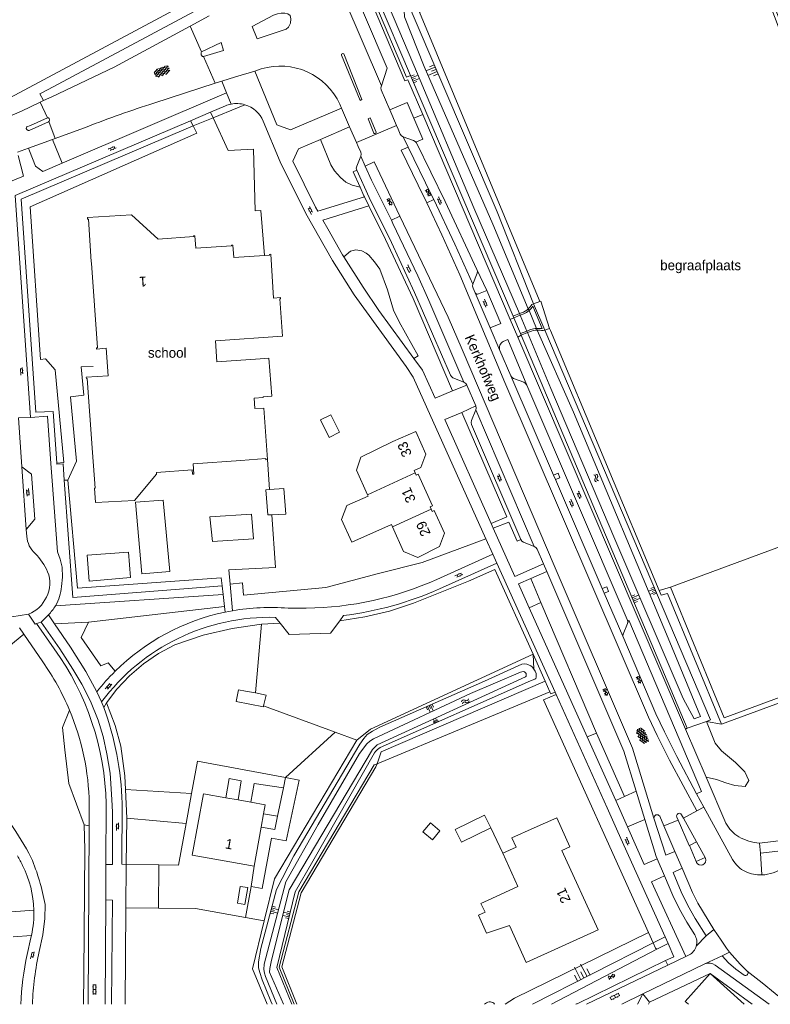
# Model space of a CAD drawing. Extents: x 99476 to 102828, y 406437 to 407931.
# Tile 54 of 162: x 100332 to 100482, y 406437 to 406634. Entities that reach past the tile are written whole.
import ezdxf

# ---------------------------------------------------------------- set-up
doc = ezdxf.new("R2010")
doc.units = 0
doc.header["$MEASUREMENT"] = 0
for name, color, linetype, lineweight in [('BG_bijgebouw', 253, 'Continuous', 0), ('BG_cultuuraanduiding', 253, 'Continuous', 0), ('BG_dakoverstek', 253, 'Continuous', 13), ('BG_dakoverstek bijgebouw', 253, 'Continuous', 0), ('BG_gesloten verharding', 253, 'Continuous', 0), ('BG_heg haag', 253, 'Continuous', 0), ('BG_hek', 253, 'Continuous', 0), ('BG_hoofdgebouw', 253, 'Continuous', 13), ('BG_huisnummer', 253, 'Continuous', 0), ('BG_insteek sloot', 253, 'Continuous', 0), ('BG_kant sloot', 253, 'Continuous', 0), ('BG_kant verharding', 253, 'Continuous', 0), ('BG_kunstwerk', 253, 'Continuous', 0), ('BG_open verharding', 253, 'Continuous', 0), ('BG_straatnaam', 253, 'Continuous', 0), ('BG_taludsymbool', 253, 'Continuous', 0), ('BG_tekst functie', 253, 'Continuous', 0), ('BG_tussenmuur', 253, 'Continuous', 0), ('BG_vlakafsluiter', 253, 'Continuous', 0), ('BG_watersymbool', 253, 'Continuous', 0)]:
    doc.layers.add(name, color=color, linetype=linetype, lineweight=lineweight)
doc.styles.add('Style-WORKING', font='WORKING.shx')

# ---------------------------------------------------------------- blocks, each defined once
blk = doc.blocks.new('S02OV6')
at = {"layer": 'BG_open verharding', "linetype": 'Continuous', "lineweight": 0}
for p, q in [((0, 0.20784), (1.371449, 0.20784)), ((0.085505, 0.20784), (0.085505, 0.268177)), ((0.485, -0.192), (0.486, 0.207)), ((0.885505, 0.20784), (0.885505, 0.31106)), ((1.285, -0.193), (1.285, 0.207)), ((0.268333, -0.19216), (1.549656, -0.19216)), ((0.885505, -0.32925), (0.885505, -0.19216))]:
    blk.add_line(p, q, dxfattribs=at)
blk = doc.blocks.new('S01GV2')
at = {"layer": 'BG_gesloten verharding', "linetype": 'Continuous', "lineweight": 0}
for p, q in [((-0.011625, -0.500414), (0.648313, 0.582897)), ((0.006945, 0.298967), (0.268018, 0.727007)), ((0.618374, -0.705844), (0.009489, 0.408468)), ((0.63697, 0.094645), (0.291267, 0.726467)), ((0.172792, -0.724773), (-0.009122, -0.392669)), ((0.31767, -0.728139), (0.629741, -0.216538))]:
    blk.add_line(p, q, dxfattribs=at)
blk = doc.blocks.new('S04')
at = {"layer": 'BG_taludsymbool', "linetype": 'Continuous', "lineweight": 0}
for p, q in [((-0.5, 0), (-0.5, -0.5)), ((-0.25, 0), (-0.25, -1)), ((0, 0), (0, -0.5)), ((0.25, 0), (0.25, -1)), ((0.5, 0), (0.5, -0.5))]:
    blk.add_line(p, q, dxfattribs=at)
blk = doc.blocks.new('S02OV2')
at = {"layer": 'BG_open verharding', "linetype": 'Continuous', "lineweight": 0}
for p, q in [((0.052866, 0.482148), (0.183301, 0.482148)), ((0.183301, -1.01785), (0.183301, 0.982147)), ((0.183301, 0.895191), (0.705039, 0.895191)), ((0.705039, -1.01785), (0.705039, 0.982147)), ((0.705039, 0.43867), (0.835473, 0.43867)), ((0.052866, -0.517416), (0.183301, -0.517416)), ((0.183301, -0.017851), (0.705039, -0.017851)), ((0.183301, -0.930894), (0.705039, -0.930894)), ((0.705039, -0.473938), (0.835473, -0.473938))]:
    blk.add_line(p, q, dxfattribs=at)
blk = doc.blocks.new('S01GV4')
at = {"layer": 'BG_gesloten verharding', "linetype": 'Continuous', "lineweight": 0}
for p, q in [((0, 0.278304), (0.9421, 0.823239)), ((0, -0.181671), (1.741927, 0.823239)), ((0, 0.098949), (1.593645, -0.823239)), ((0.117, -0.579), (1.53, 0.238)), ((0.163, 0.466), (2.296, -0.767)), ((0.531, -0.801), (3.134, 0.701)), ((0.567, 0.694), (2.709, -0.545)), ((1.118159, 0.823239), (3.097745, -0.32208)), ((1.293565, -0.823239), (3.161206, 0.256049)), ((1.529745, 0.23842), (2.542019, 0.823239)), ((1.91699, 0.823239), (3.161206, 0.104286)), ((2.715943, 0.823239), (3.161206, 0.565645)), ((0, -0.363991), (0.793486, -0.823239)), ((2.092105, -0.823239), (3.161206, -0.205903))]:
    blk.add_line(p, q, dxfattribs=at)
blk = doc.blocks.new('WATERS')
at = {"layer": 'BG_watersymbool', "linetype": 'Continuous', "lineweight": 0}
for centre, start, end in [((-0.375, 0.25), 28.07249, 151.92751), ((-0.375, -0.2), 28.07249, 151.92751), ((0.375, 0.65), 208.07249, 331.92751), ((0.375, 0.2), 208.07249, 331.92751)]:
    blk.add_arc(centre, 0.425, start, end, dxfattribs=at)

msp = doc.modelspace()

# ---------------------------------------------------------------- linework, layer by layer
at = {"layer": 'BG_bijgebouw', "linetype": 'Continuous', "lineweight": 0}
for p, q in [((100379.142, 406499.473), (100377.166, 406499.85)), ((100380.739, 406496.676), (100380.783, 406496.874))]:
    msp.add_line(p, q, dxfattribs=at)
at = {"layer": 'BG_bijgebouw', "linetype": 'Continuous', "lineweight": 0, "flags": 128}
for points in [[(100381.968, 406540.236), (100381.214, 406540.182), (100381.588, 406535.136), (100382.437, 406535.173)], [(100382.437, 406535.173), (100385.225, 406535.293), (100384.802, 406540.438), (100381.968, 406540.236)], [(100377.166, 406499.85), (100375.769, 406500.124), (100375.302, 406497.742), (100380.739, 406496.676)], [(100380.783, 406496.874), (100381.265, 406499.067), (100379.142, 406499.473)]]:
    msp.add_lwpolyline(points, dxfattribs=at)
at = {"layer": 'BG_dakoverstek', "linetype": 'Continuous', "lineweight": 13, "flags": 128}
for points in [[(100380.11, 406566.39), (100381.828, 406566.515), (100382.434, 406558.939), (100380.658, 406558.81)], [(100425.15, 406455.562), (100424.342, 406457.34), (100425.793, 406458)], [(100423.85, 406454.97), (100425.477, 406451.394), (100427.266, 406451.984)]]:
    msp.add_lwpolyline(points, dxfattribs=at)
at = {"layer": 'BG_dakoverstek bijgebouw', "linetype": 'Continuous', "lineweight": 0, "flags": 128}
for points in [[(100392.16, 406554.158), (100394.228, 406555.188), (100395.969, 406551.694), (100393.902, 406550.663), (100392.16, 406554.158)], [(100426.298, 406472.451), (100420.41, 406469.601), (100419.184, 406472.133), (100425.072, 406474.983), (100426.298, 406472.451)], [(100416.098, 406471.865), (100414.594, 406470.071), (100412.692, 406471.665), (100414.196, 406473.459), (100416.098, 406471.865)], [(100377.031, 406457.136), (100375.522, 406457.393), (100376.093, 406460.747), (100377.602, 406460.491), (100377.031, 406457.136)]]:
    msp.add_lwpolyline(points, dxfattribs=at)
at = {"layer": 'BG_heg haag', "linetype": 'Continuous', "lineweight": 0}
for p, q in [((100460.075, 406519.977), (100438.291, 406572.052)), ((100403.819, 406523.391), (100393.275, 406520.623)), ((100460.463, 406519.05), (100460.075, 406519.977)), ((100472.538, 406493.219), (100501.635, 406503.958)), ((100439.18, 406499.628), (100438.348, 406499.281)), ((100439.385, 406499.172), (100439.18, 406499.628)), ((100449.622, 406476.444), (100439.385, 406499.172)), ((100403.286, 406484.67), (100403.512, 406485.306)), ((100461.247, 406450.633), (100451.788, 406471.634)), ((100458.837, 406449.407), (100434.693421, 406437.124)), ((100461.247, 406450.633), (100458.837, 406449.407)), ((100461.84, 406449.32), (100461.247, 406450.633))]:
    msp.add_line(p, q, dxfattribs=at)
at = {"layer": 'BG_heg haag', "linetype": 'Continuous', "lineweight": 0, "flags": 128}
for points in [[(100436.014, 406578.186), (100412, 406635.841), (100474.519, 406657.761), (100507.172, 406571.626), (100517.272, 406542.997), (100498.099, 406534.997), (100498.459, 406534.052)], [(100460.463, 406519.05), (100461.718, 406519.432), (100472.538, 406493.219)], [(100403.512, 406485.306), (100404.367, 406487.708), (100437.188, 406501.858)], [(100387.426643, 406437.124), (100384.4, 406444.612), (100388.304, 406459.461), (100403.286, 406484.67)]]:
    msp.add_lwpolyline(points, dxfattribs=at)
at = {"layer": 'BG_hek', "linetype": 'Continuous', "lineweight": 0}
for p, q in [((100375.532, 406616.693), (100370.654, 406614.682)), ((100370.654, 406614.682), (100366.657, 406613.035)), ((100403.819, 406523.391), (100412.543, 406525.638)), ((100379.142, 406499.473), (100380.356, 406513.227)), ((100380.356, 406513.227), (100384.102, 406513.458)), ((100434.773, 406507.22), (100402.224, 406492.208)), ((100434.773, 406507.22), (100437.188, 406501.858)), ((100437.188, 406501.858), (100438.143, 406499.737)), ((100438.143, 406499.737), (100438.348, 406499.281)), ((100380.783, 406496.874), (100395.104, 406491.633)), ((100385.14, 406482.519), (100395.104, 406491.633)), ((100399.454, 406490.041), (100382.936, 406462.235)), ((100367.544, 406485.806), (100366.351, 406479.33)), ((100385.14, 406482.519), (100367.544, 406485.806)), ((100373.862, 406482.366), (100373.234, 406478.501)), ((100376.296, 406481.895), (100373.862, 406482.366)), ((100385.14, 406482.519), (100384.735, 406480.465)), ((100387.915, 406482.001), (100385.14, 406482.519)), ((100375.67, 406478.055), (100376.296, 406481.895)), ((100378.854, 406481.328), (100378.179, 406477.595)), ((100384.735, 406480.465), (100378.854, 406481.328)), ((100384.735, 406480.465), (100383.579, 406474.775)), ((100385.324, 406469.881), (100387.915, 406482.001)), ((100366.351, 406479.33), (100353.073, 406480.113)), ((100353.33, 406474.407), (100353.073, 406480.113)), ((100366.351, 406479.33), (100365.253, 406473.361)), ((100353.249, 406465.101), (100353.33, 406474.407)), ((100365.253, 406473.361), (100353.33, 406474.407)), ((100380.774, 406475.289), (100383.579, 406474.775)), ((100363.715, 406465.002), (100365.253, 406473.361)), ((100428.708, 406467.411), (100426.298, 406472.451)), ((100380.467, 406460.299), (100382.323, 406470.431)), ((100382.323, 406470.431), (100385.324, 406469.881)), ((100353.249, 406465.101), (100353.184, 406456.46)), ((100359.79, 406465.039), (100353.249, 406465.101)), ((100359.79, 406465.039), (100359.734, 406456.396)), ((100359.79, 406465.039), (100363.715, 406465.002)), ((100378.848, 406464.778), (100378.275, 406460.735)), ((100378.275, 406460.735), (100380.467, 406460.299)), ((100382.936, 406462.235), (100380.877, 406453.822)), ((100353.184, 406456.46), (100359.734, 406456.396)), ((100367.104, 406456.324), (100359.734, 406456.396)), ((100377.133, 406454.488), (100367.104, 406456.324)), ((100380.877, 406453.822), (100377.133, 406454.488)), ((100378.519, 406444.256), (100380.877, 406453.822)), ((100381.479683, 406437.124), (100378.519, 406444.256))]:
    msp.add_line(p, q, dxfattribs=at)
at = {"layer": 'BG_hek', "color": 7, "linetype": 'Continuous', "lineweight": 0}
for p in [(100402.224, 406492.208), (100395.104, 406491.633)]:
    msp.add_line(p, (100399.454, 406490.041), dxfattribs=at)
at = {"layer": 'BG_hek', "linetype": 'Continuous', "lineweight": 0, "flags": 128}
for points in [[(100366.657, 406613.035), (100365.71, 406612.645), (100332.155, 406598.378), (100335.113, 406555.728), (100338.572, 406555.852), (100339.328, 406545.506)], [(100339.328, 406545.506), (100339.342, 406545.314), (100340.595, 406545.348), (100340.833, 406542.081)], [(100340.833, 406542.081), (100342.547, 406518.565), (100372.468, 406520.911)], [(100434.773, 406507.22), (100427.121, 406524.213), (100421.861, 406521.901), (100410.788, 406517.445), (100405.972, 406515.884), (100401.047, 406514.717), (100396.043, 406513.95)], [(100393.275, 406520.623), (100376.758, 406519.078), (100376.551, 406521.521), (100374.075, 406521.24)], [(100384.102, 406513.458), (100385.917, 406511.18), (100394.191, 406511.424), (100396.043, 406513.95)], [(100380.356, 406513.227), (100374.447, 406512.402), (100368.643, 406511.023), (100362.994, 406509.103), (100359.726, 406507.396), (100356.672, 406505.331), (100353.871, 406502.934), (100351.358, 406500.236), (100349.313, 406497.47)], [(100353.073, 406480.113), (100352.977, 406482.897), (100352.181, 406488.824), (100350.996, 406492.98), (100349.313, 406497.47)], [(100380.285, 406472.624), (100383.04, 406472.119), (100383.579, 406474.775)], [(100353.184, 406456.46), (100353.046006, 406437.124)]]:
    msp.add_lwpolyline(points, dxfattribs=at)
at = {"layer": 'BG_hoofdgebouw', "linetype": 'Continuous', "lineweight": 13}
for p, q in [((100346.26, 406585.57), (100346.24, 406585.86)), ((100406.589, 406532.743), (100408.79, 406527.81)), ((100373.234, 406478.501), (100375.67, 406478.055)), ((100375.67, 406478.055), (100378.179, 406477.595)), ((100380.774, 406475.289), (100380.285, 406472.624)), ((100380.285, 406472.624), (100378.848, 406464.778)), ((100423.85, 406454.97), (100425.15, 406455.562)), ((100470.267, 406443.264), (100465.267, 406437.698)), ((100477.120907, 406437.124), (100470.267, 406443.264)), ((100465.267, 406437.698), (100465.906114, 406437.124))]:
    msp.add_line(p, q, dxfattribs=at)
at = {"layer": 'BG_hoofdgebouw', "linetype": 'Continuous', "lineweight": 13, "flags": 128}
for points in [[(100346.24, 406585.86), (100345.653, 406594.377), (100345.503, 406594.365), (100345.481, 406594.684), (100354.294, 406595.26), (100359.608, 406590.358)], [(100380.931, 406587.1), (100374.79, 406586.67), (100374.6, 406589.19), (100374.32, 406589.19), (100374.35, 406589.01), (100367.19, 406588.54), (100367, 406591.06), (100366.74, 406591.06), (100366.77, 406590.87), (100359.608, 406590.358)], [(100380.11, 406566.39), (100371.43, 406565.78), (100371.13, 406570), (100384.55, 406570.95), (100384.04, 406578.39), (100384.19, 406578.41), (100384.17, 406578.67), (100382.78, 406578.58), (100382.19, 406587.34), (100381.93, 406587.31), (100381.93, 406587.17), (100380.931, 406587.1)], [(100346.26, 406585.57), (100347.46, 406568.63), (100347.28, 406568.61), (100347.31, 406568.34), (100349.25, 406568.51), (100349.63, 406563.02), (100345.24, 406562.72), (100345.25, 406562.46), (100345.4, 406562.47), (100346.47, 406547.63)], [(100381.55, 406546.22), (100380.81, 406556.55), (100379.01, 406556.43), (100378.87, 406558.53), (100380.67, 406558.65), (100380.658, 406558.81)], [(100411.14, 406543.585), (100410.93, 406544.04), (100412.27, 406544.65), (100413.29, 406547.28), (100411.26, 406551.85), (100406.69, 406549.83)], [(100406.69, 406549.83), (100400.229, 406546.704), (100399.391, 406544.095), (100401.585, 406539.175)], [(100376.2, 406546.06), (100366.644, 406545.375), (100366.791, 406543.33), (100366.521, 406543.311), (100366.458, 406544.189), (100359.277, 406543.664), (100359.304, 406543.295), (100354.87, 406538.008), (100347.059, 406537.63), (100346.846, 406540.468), (100347.006, 406540.48), (100346.47, 406547.63)], [(100376.2, 406546.06), (100381.19, 406546.41), (100381.2, 406546.19), (100381.55, 406546.22)], [(100414.375, 406536.29), (100414.17, 406536.74), (100414.6, 406536.93), (100411.75, 406543.32), (100411.35, 406543.13), (100411.14, 406543.585)], [(100401.585, 406539.175), (100401.698, 406538.921), (100397.458, 406537.03), (100396.416, 406534.238), (100398.46, 406529.654), (100406.389, 406533.191), (100406.589, 406532.743)], [(100408.79, 406527.81), (100411.67, 406526.62), (100416.01, 406528.82), (100417.03, 406531.45), (100414.97, 406536), (100414.58, 406535.84), (100414.375, 406536.29)], [(100378.848, 406464.778), (100370.983, 406466.219), (100366.479, 406466.993), (100368.738, 406479.294), (100373.234, 406478.501)], [(100378.179, 406477.595), (100381.098, 406477.06), (100380.774, 406475.289)], [(100427.266, 406451.984), (100430.04, 406452.9), (100433.38, 406445.5), (100447.81, 406452.03), (100440.57, 406467.94), (100442.18, 406468.65), (100439.54, 406474.48), (100434.99, 406472.49)], [(100428.708, 406467.411), (100431.386, 406468.629), (100430.549, 406470.469), (100434.99, 406472.49)], [(100425.793, 406458), (100431.756, 406460.713), (100428.708, 406467.411)]]:
    msp.add_lwpolyline(points, dxfattribs=at)
at = {"layer": 'BG_insteek sloot', "linetype": 'Continuous', "lineweight": 0}
for p, q in [((100391.05, 406668.03), (100410.217, 406623.123)), ((100410.217, 406623.123), (100430.78, 406574.945)), ((100432.41, 406571.14), (100465.66, 406492.4))]:
    msp.add_line(p, q, dxfattribs=at)
at = {"layer": 'BG_insteek sloot', "color": 7, "linetype": 'Continuous', "lineweight": 0}
msp.add_line((100465.66, 406492.4), (100469.527, 406493.789), dxfattribs=at)
at = {"layer": 'BG_insteek sloot', "linetype": 'Continuous', "lineweight": 0, "flags": 128}
for points in [[(100434.88, 406577.43), (100427.57, 406595.81), (100410.34, 406636.07), (100474.78, 406659.17), (100514.701, 406553.85)], [(100469.527, 406493.789), (100470.31, 406494.07), (100437.15, 406572.12)], [(100382.502151, 406437.124), (100382.221, 406437.784), (100380.471, 406442.019), (100379.988, 406443.501), (100379.777, 406444.438), (100379.736, 406445.658), (100380.247, 406448.303), (100383.346, 406460.094), (100386.844, 406466.881), (100400.059, 406489.247), (100400.845, 406490.378), (100401.551, 406491.141), (100402.594, 406491.836), (100404.079, 406492.638), (100425.036, 406501.835), (100432.515, 406505.279), (100433.021, 406505.303), (100433.518, 406505.226), (100434.344, 406504.928), (100434.674, 406504.628), (100434.958, 406504.234)], [(100434.958, 406504.234), (100435.194, 406503.831), (100435.37, 406503.344), (100435.425, 406502.984), (100435.374, 406502.615), (100435.304, 406502.408), (100435.131, 406502.212), (100434.251, 406501.901), (100404.159, 406488.544), (100403.583, 406488.147), (100403.223, 406487.764), (100403.024, 406487.486), (100390.67, 406465.772), (100387.128, 406459.641), (100383.445, 406444.478), (100386.452777, 406437.124)], [(100425.074493, 406437.124), (100425.278, 406437.283)]]:
    msp.add_lwpolyline(points, dxfattribs=at)
at = {"layer": 'BG_insteek sloot', "linetype": 'Continuous', "lineweight": 0, "extrusion": (0, 0, -1)}
msp.add_arc((-100426.115558, 406436.474522), 1.164105, 43.987884, 146.087884, dxfattribs=at)
at = {"layer": 'BG_kant sloot', "linetype": 'Continuous', "lineweight": 0}
for p, q in [((100432.208, 406575.162), (100432.08, 406575.472)), ((100433.526, 406571.969), (100432.208, 406575.162)), ((100433.97, 406576.072), (100433.824, 406576.417)), ((100435.489, 406572.489), (100433.97, 406576.072)), ((100433.66, 406571.645), (100433.526, 406571.969)), ((100435.624, 406572.171), (100435.489, 406572.489))]:
    msp.add_line(p, q, dxfattribs=at)
at = {"layer": 'BG_kant sloot', "linetype": 'Continuous', "lineweight": 0, "flags": 128}
for points in [[(100432.08, 406575.472), (100422.909, 406596.644), (100411.628, 406623.454), (100402.083, 406646.031), (100392.634, 406668.646)], [(100479.163, 406653.521), (100476.487, 406660.66), (100476.222, 406661.026), (100475.682, 406661.143), (100474.989, 406661.148), (100474.177, 406661.008), (100470.752, 406659.652), (100433.458, 406646.137), (100409.241, 406636.703), (100408.926, 406636.172), (100408.984, 406634.875), (100412.921, 406624.94), (100426.743, 406593.369), (100433.824, 406576.417)], [(100435.624, 406572.171), (100442.876, 406555.749), (100462.174, 406509.652), (100468.306, 406494.773), (100467.034, 406494.319), (100464.832, 406498.368), (100450.955, 406530.754), (100438.315, 406560.437), (100433.66, 406571.645)], [(100383.441761, 406437.124), (100381.126, 406442.69), (100380.962, 406443.335), (100380.85, 406444.081), (100380.892, 406445.179), (100385.213, 406461.624), (100391.731, 406473.157), (100399.999, 406487.345), (100401.476, 406489.303), (100402.066, 406489.828), (100402.782, 406490.308), (100422.217, 406499.394), (100432.24, 406503.662), (100432.777, 406503.795), (100433.055, 406503.725), (100433.372, 406503.36), (100433.417, 406503.08), (100433.373, 406502.861), (100433.259, 406502.722), (100403.544, 406489.06), (100402.974, 406488.567), (100402.624, 406488.144), (100385.888, 406460.044), (100382.333, 406445.956), (100382.041, 406444.306), (100381.952, 406443.567), (100384.780727, 406437.124)]]:
    msp.add_lwpolyline(points, dxfattribs=at)
at = {"layer": 'BG_kant verharding', "linetype": 'Continuous', "lineweight": 0}
for p, q in [((100388.472, 406658.312), (100404.382, 406621.094)), ((100337.618, 406620.316), (100368.85, 406637.02)), ((100369.89, 406635.12), (100366.078, 406633.055)), ((100372.758, 406628.179), (100368.739, 406626.919)), ((100379.011, 406624.038), (100380.304, 406624.457)), ((100372.385, 406622.006), (100375.13, 406622.89)), ((100375.13, 406622.89), (100379.011, 406624.038)), ((100358.791, 406617.625), (100371.049, 406621.575)), ((100371.049, 406621.575), (100372.385, 406622.006)), ((100372.385, 406622.006), (100373.357, 406619.65)), ((100338.299, 406618.881), (100336.661, 406618.107)), ((100373.357, 406619.65), (100340.401, 406605.572)), ((100336.548, 406618.054), (100335.988, 406617.79)), ((100336.661, 406618.107), (100336.548, 406618.054)), ((100370.144, 406615.789), (100373.131, 406617.062)), ((100396.071, 406617.41), (100396.407, 406616.625)), ((100396.407, 406616.625), (100398.016, 406612.86)), ((100366.123, 406614.075), (100370.144, 406615.789)), ((100370.654, 406614.682), (100370.144, 406615.789)), ((100407.429, 406613.115), (100406.071, 406616.271)), ((100412.656, 406615.305), (100430.215, 406574.288)), ((100330.95, 406599.08), (100366.123, 406614.075)), ((100345.38, 406612.872), (100338.977, 406610.528)), ((100366.123, 406614.075), (100366.657, 406613.035)), ((100398.016, 406612.86), (100392.156, 406610.334)), ((100398.016, 406612.86), (100399.391, 406609.712)), ((100407.727, 406612.422), (100407.429, 406613.115)), ((100338.977, 406610.528), (100338.49, 406610.35)), ((100408.751, 406610.847), (100409.752, 406608.796)), ((100333.624, 406608.569), (100331.452, 406607.784)), ((100338.49, 406610.35), (100333.624, 406608.569)), ((100333.831, 406608.078), (100333.624, 406608.569)), ((100399.391, 406609.712), (100399.748, 406608.894)), ((100408.359, 406608.157), (100409.752, 406608.796)), ((100335.068, 406604.985), (100333.831, 406608.078)), ((100401.152, 406605.013), (100400.244, 406607.017)), ((100336.511, 406603.91), (100335.068, 406604.985)), ((100340.401, 406605.572), (100336.511, 406603.91)), ((100334.06, 406554.68), (100330.95, 406599.08)), ((100391.63, 406595.946), (100400.964, 406598.853)), ((100401.854, 406597.053), (100392.63, 406594.197)), ((100417.751, 406574.724), (100408.094, 406594.979)), ((100393.618, 406592.456), (100392.63, 406594.197)), ((100423.53, 406584.316), (100425.484, 406580.105)), ((100426.2, 406572.58), (100423.156, 406579.644)), ((100423.836, 406579.384), (100425.484, 406580.105)), ((100434.88, 406577.43), (100436.138, 406577.881)), ((100436.138, 406577.881), (100436.304, 406577.94)), ((100430.215, 406574.288), (100430.91, 406574.64)), ((100430.215, 406574.288), (100431.741, 406570.725)), ((100428.148, 406568.097), (100426.2, 406572.58)), ((100431.741, 406570.725), (100432.41, 406571.14)), ((100437.15, 406572.12), (100438.057, 406572.483)), ((100431.741, 406570.725), (100465.336, 406492.25)), ((100430.311, 406563.016), (100428.148, 406568.097)), ((100438.865, 406543.123), (100430.311, 406563.016)), ((100421.51, 406561.096), (100423.275, 406556.957)), ((100423.305, 406556.152), (100434.975, 406528.84)), ((100331.658, 406554.583), (100332.34, 406544.766)), ((100338.409, 406541.951), (100338.156, 406545.407)), ((100341.538, 406542.119), (100343.295, 406545.888)), ((100381.55, 406546.22), (100381.968, 406540.236)), ((100332.34, 406544.766), (100333.214, 406532.188)), ((100340.833, 406542.081), (100341.538, 406542.119)), ((100439.26, 406542.204), (100438.865, 406543.123)), ((100448.642, 406520.386), (100439.26, 406542.204)), ((100333.214, 406532.188), (100333.31, 406530.81)), ((100425.34, 406530.359), (100426.725, 406527.283)), ((100426.725, 406527.283), (100415.498, 406522.224)), ((100427.528, 406525.5), (100416.001, 406520.327)), ((100439.18, 406499.628), (100427.528, 406525.5)), ((100434.345, 406522.406), (100437.53, 406523.81)), ((100437.53, 406523.81), (100436.88, 406525.34)), ((100372.468, 406520.911), (100372.657, 406519.183)), ((100374.562, 406515.954), (100374.075, 406521.24)), ((100449.038, 406519.466), (100448.642, 406520.386)), ((100372.657, 406519.183), (100372.915, 406516.829)), ((100452.744, 406510.847), (100449.038, 406519.466)), ((100372.915, 406516.829), (100373.042, 406515.664)), ((100389.332, 406516.483), (100385.674, 406516.451)), ((100445.643, 406490.666), (100434.007, 406516.537)), ((100330.333, 406514.728), (100333.659, 406515.264)), ((100338.88, 406513.315), (100337.644, 406515.127)), ((100383.183, 406514.611), (100384.102, 406513.458)), ((100396.043, 406513.95), (100396.766, 406514.997)), ((100331.855, 406512.499), (100332.722, 406511.229)), ((100336.211, 406513.661), (100335.256, 406513.375)), ((100335.256, 406513.375), (100338.8, 406508.325)), ((100332.722, 406511.229), (100336.501, 406505.698)), ((100465.336, 406492.25), (100469.447, 406482.647)), ((100451.371, 406477.931), (100445.643, 406490.666)), ((100469.447, 406482.647), (100473.41, 406473.389)), ((100453.096, 406478.737), (100451.371, 406477.931)), ((100455.419, 406479.822), (100453.096, 406478.737)), ((100455.419, 406479.822), (100457.157, 406474.153)), ((100469.023, 406476.616), (100467.56, 406479.28)), ((100345.824, 406477.231), (100345.804, 406472.886)), ((100349.213, 406477.252), (100349.155, 406465.127)), ((100352.427, 406477.401), (100352.369, 406465.174)), ((100451.788, 406471.634), (100449.622, 406476.444)), ((100469.023, 406476.616), (100467.581, 406475.847)), ((100474.78, 406466.129), (100469.023, 406476.616)), ((100460.986, 406472.873), (100460.158, 406474.813)), ((100463.595, 406474.623), (100463.868, 406474.003)), ((100464.907, 406474.42), (100464.55, 406475.069)), ((100464.907, 406474.42), (100467.581, 406475.847)), ((100464.907, 406474.42), (100467.52, 406469.67)), ((100345.804, 406472.886), (100345.637813, 406437.124)), ((100453.72, 406472.643), (100457.157, 406474.153)), ((100463.868, 406474.003), (100460.986, 406472.873)), ((100463.172, 406467.755), (100460.986, 406472.873)), ((100467.52, 406469.67), (100466.136, 406468.96)), ((100466.136, 406468.96), (100467.45, 406465.746)), ((100469.256, 406466.535), (100467.52, 406469.67)), ((100480.37, 406467.39), (100489.27, 406468.47)), ((100469.256, 406466.535), (100467.45, 406465.746)), ((100469.256, 406466.535), (100469.34, 406466.368)), ((100480.641, 406463.049), (100480.37, 406467.39)), ((100349.155, 406465.127), (100349.122, 406458.044)), ((100353.249, 406465.101), (100352.369, 406465.174)), ((100459.626, 406466.276), (100461.111, 406462.836)), ((100467.45, 406465.746), (100467.524, 406465.539)), ((100349.122, 406458.044), (100349.0225, 406437.124)), ((100334.14, 406450.42), (100334.254, 406450.918)), ((100333.39, 406447.101), (100334.14, 406450.42)), ((100459.587, 406448.145), (100461.84, 406449.32)), ((100461.84, 406449.32), (100462.97, 406446.66)), ((100438.450036, 406437.124), (100459.587, 406448.145)), ((100465.412, 406446.703), (100466.057, 406447.007)), ((100443.6, 406437.25), (100461.351, 406445.873)), ((100445.459317, 406437.124), (100461.768, 406444.988)), ((100469.077, 406445.162), (100456.8, 406439.21)), ((100461.351, 406445.873), (100462.97, 406446.66)), ((100461.768, 406444.988), (100461.351, 406445.873)), ((100465.412, 406446.703), (100461.768, 406444.988)), ((100469.234, 406445.235), (100469.077, 406445.162)), ((100458.11, 406437.54), (100470.267, 406443.264)), ((100478.71327, 406437.124), (100470.267, 406443.264)), ((100452.593691, 406437.124), (100456.8, 406439.21)), ((100455.734852, 406437.124), (100456.8, 406439.21))]:
    msp.add_line(p, q, dxfattribs=at)
at = {"layer": 'BG_kant verharding', "color": 7, "linetype": 'Continuous', "lineweight": 0}
for p, q in [((100348.303, 406497.697), (100348.727, 406496.585)), ((100348.727, 406496.585), (100349.313, 406497.47))]:
    msp.add_line(p, q, dxfattribs=at)
at = {"layer": 'BG_kant verharding', "linetype": 'Continuous', "lineweight": 0, "flags": 128}
for points in [[(100389.839, 406667.49), (100409.1, 406622.05), (100409.674, 406622.271), (100412.656, 406615.305)], [(100388.472, 406658.312), (100391.887, 406656.502), (100405.519, 406624.637), (100404.382, 406621.094)], [(100302.787, 406616.334), (100328.91, 406618.16), (100367.626, 406638.919)], [(100379.501, 406630.457), (100385.283, 406632.4), (100385.79, 406632.826), (100386.154, 406633.616), (100386.221, 406634.497), (100386.067, 406635.184), (100385.653, 406635.521), (100385.058, 406635.639), (100384.319, 406635.641), (100383.567, 406635.513), (100382.776, 406635.23), (100378.496, 406632.947), (100379.501, 406630.457)], [(100366.078, 406633.055), (100350.84, 406624.8), (100338.299, 406618.881)], [(100368.326, 406627.853), (100372.244, 406629.748), (100372.758, 406628.179)], [(100368.739, 406626.919), (100368.545, 406626.958), (100368.273, 406627.257), (100368.248, 406627.348), (100368.248, 406627.581), (100368.274, 406627.762), (100368.326, 406627.853)], [(100400.111, 406618.114), (100400.474, 406618.32), (100396.855, 406627.476), (100396.648, 406627.528), (100396.518, 406627.503), (100396.401, 406627.425), (100396.375, 406627.321), (100396.362, 406627.218), (100400.111, 406618.114)], [(100396.407, 406616.625), (100386.17, 406612.25), (100383.45, 406613.28), (100379.011, 406624.038)], [(100337.618, 406620.316), (100335.94, 406619.472), (100336.661, 406618.107)], [(100406.071, 406616.271), (100404.345, 406620.281), (100404.244, 406620.666), (100404.382, 406621.094)], [(100335.988, 406617.79), (100332.24, 406616.02), (100324.994, 406612.945)], [(100406.071, 406616.271), (100409.539, 406617.748), (100410.9, 406614.575)], [(100333.762, 406612.128), (100333.555, 406612.141), (100333.309, 406612.349), (100333.18, 406612.544), (100333.245, 406612.816), (100333.284, 406612.868), (100334.075, 406613.138), (100337.46, 406614.672)], [(100337.46, 406614.672), (100337.693, 406614.658), (100337.823, 406614.515), (100337.848, 406614.243), (100337.769, 406613.945), (100337.735, 406613.921)], [(100380.931, 406587.1), (100380.221, 406596.102), (100379.094, 406596.069), (100378.73, 406608.366), (100373.669, 406608.135), (100370.654, 406614.682)], [(100402.137, 406614.637), (100403.31, 406611.797), (100403.257, 406611.564), (100403.115, 406611.5), (100402.946, 406611.5), (100402.856, 406611.578), (100401.696, 406614.457), (100402.137, 406614.637)], [(100410.9, 406614.575), (100412.69, 406610.4), (100411.292, 406609.786)], [(100337.735, 406613.921), (100337.64, 406613.855), (100333.762, 406612.128)], [(100366.657, 406613.035), (100367.392, 406611.603), (100333.978, 406596.858), (100336.025, 406566.276), (100337.072, 406566.374), (100338.982, 406564.167), (100340.714, 406545.623), (100339.328, 406545.506)], [(100380.7, 406613.992), (100384.11, 406605.87), (100389.26, 406595.49), (100394.6, 406586.1), (100398.95, 406579.24), (100409.32, 406564.87), (100410.77, 406562.71), (100425.34, 406530.359)], [(100408.751, 406610.847), (100408.406, 406611.046), (100408.173, 406611.387), (100407.727, 406612.422)], [(100408.751, 406610.847), (100410.841, 406610.134), (100411.182, 406609.926), (100411.292, 406609.786)], [(100392.156, 406610.334), (100387.74, 406608.43), (100386.64, 406605.96), (100391.17, 406596.75), (100391.63, 406595.946)], [(100399.748, 406608.894), (100400.244, 406607.792), (100400.324, 406607.411), (100400.244, 406607.017)], [(100409.752, 406608.796), (100414.386, 406599.302), (100414.864, 406598.302)], [(100423.53, 406584.316), (100417.193, 406597.917), (100411.406, 406609.64), (100411.292, 406609.786)], [(100325.564, 406600.112), (100332.669, 406602.981), (100331.604, 406607.113)], [(100399.431, 406604.158), (100399.355, 406604.575), (100399.448, 406604.978), (100400.244, 406607.017)], [(100413.468, 406597.616), (100411.774, 406601.16), (100408.359, 406608.157)], [(100408.094, 406594.979), (100402.923, 406605.826), (100401.152, 406605.013)], [(100406.393, 406594.144), (100402.423, 406602.209), (100401.152, 406605.013)], [(100400.102, 406600.75), (100398.697, 406603.872), (100399.431, 406604.158)], [(100420.904, 406561.7), (100418.727, 406562.602), (100418.436, 406562.834), (100418.213, 406563.159), (100411.045, 406579.675), (100406.385, 406589.682), (100401.947, 406598.681), (100399.431, 406604.158)], [(100400.964, 406598.853), (100400.861, 406599.062), (100400.102, 406600.75)], [(100418.655, 406559.994), (100410.718, 406578.462), (100405.187, 406590.307), (100401.854, 406597.053)], [(100467.581, 406475.847), (100462.14, 406486.023), (100459.65, 406490.973), (100457.939, 406494.647), (100429.141, 406561.677), (100420.118, 406583.234), (100416.518, 406591.234), (100413.468, 406597.616)], [(100414.864, 406598.302), (100419.13, 406589.376), (100422.73, 406581.376)], [(100420.904, 406561.7), (100413.863, 406578.093), (100411.673, 406582.988), (100406.7, 406593.519), (100406.393, 406594.144)], [(100393.618, 406592.456), (100396.61, 406587.24), (100396.854, 406586.855)], [(100396.854, 406586.855), (100400.72, 406580.75), (100403.9, 406576.09), (100410.892, 406566.459)], [(100423.53, 406584.316), (100423.613, 406583.942), (100423.57, 406583.547), (100422.73, 406581.376)], [(100422.73, 406581.376), (100422.673, 406580.955), (100422.764, 406580.543), (100423.156, 406579.644)], [(100425.484, 406580.105), (100428.331, 406573.494), (100426.2, 406572.58)], [(100459.011, 406474.38), (100454.688, 406488.449), (100439.212, 406524.531), (100420.538, 406568.235), (100417.751, 406574.724)], [(100428.819, 406569.861), (100429.75, 406570.3), (100433.515, 406561.15)], [(100410.892, 406566.459), (100412.59, 406564.12), (100415.16, 406558.5), (100418.655, 406559.994)], [(100346.619, 406564.872), (100344.2, 406564.783), (100344.728, 406559.128), (100342.039, 406558.818), (100343.295, 406545.888)], [(100420.904, 406561.7), (100421.28, 406561.465), (100421.51, 406561.096)], [(100430.311, 406563.016), (100430.542, 406562.706), (100430.888, 406562.491), (100432.952, 406561.707), (100433.275, 406561.482), (100433.515, 406561.15)], [(100453.681, 406513.413), (100453.75, 406513.822), (100453.662, 406514.18), (100433.515, 406561.15)], [(100420.485, 406555.663), (100417.09, 406554.22), (100426.369, 406533.441)], [(100426.369, 406533.441), (100429.495, 406534.723), (100420.485, 406555.663)], [(100432.298, 406530.208), (100422.437, 406553.25), (100422.372, 406553.633), (100422.443, 406554.019), (100423.305, 406556.152)], [(100423.275, 406556.957), (100423.374, 406556.516), (100423.305, 406556.152)], [(100338.156, 406545.407), (100337.46, 406554.92), (100334.06, 406554.68)], [(100332.34, 406544.766), (100334.271, 406543.292), (100334.913, 406534.267), (100333.214, 406532.188)], [(100340.29, 406520.805), (100340.46, 406522.685), (100340.375, 406524.665), (100340.03, 406526.28), (100339.45, 406527.73), (100338.409, 406541.951)], [(100341.538, 406542.119), (100343.461, 406520.444), (100372.291, 406522.533), (100372.468, 406520.911)], [(100356.392, 406523.36), (100361.96, 406523.79), (100360.672, 406538.115), (100355.102, 406537.708), (100356.392, 406523.36)], [(100370.013, 406534.754), (100370.508, 406529.827), (100378.779, 406530.325), (100378.354, 406535.277), (100370.013, 406534.754)], [(100374.075, 406521.24), (100373.807, 406524.153), (100383.175, 406524.577), (100382.437, 406535.173)], [(100432.298, 406530.208), (100431.575, 406529.868), (100429.951, 406533.687), (100426.799, 406532.479)], [(100426.799, 406532.479), (100431.13, 406522.78), (100436.88, 406525.34)], [(100434.975, 406528.84), (100432.88, 406529.661), (100432.551, 406529.869), (100432.298, 406530.208)], [(100345.441, 406527.072), (100345.827, 406521.894), (100354.106, 406522.594), (100353.705, 406527.71), (100345.441, 406527.072)], [(100436.88, 406525.34), (100435.615, 406528.289), (100435.356, 406528.601), (100434.975, 406528.84)], [(100437.53, 406523.81), (100452.967, 406487.818), (100455.419, 406479.822)], [(100434.007, 406516.537), (100431.86, 406521.31), (100434.345, 406522.406)], [(100480.17, 406469.37), (100488.891, 406470.461), (100495.95, 406477.257), (100504.68, 406486.077), (100504.663, 406487.837), (100504.089, 406488.435), (100512.863, 406498.026), (100531.19, 406518.223), (100535.816, 406523.116)], [(100333.659, 406515.264), (100335.018, 406513.244), (100335.256, 406513.375)], [(100453.681, 406513.413), (100453.95, 406514.07), (100468.56, 406479.77), (100467.56, 406479.28)], [(100336.211, 406513.661), (100339.917, 406508.347), (100342.558, 406504.243), (100344.318, 406501.213), (100346.089, 406497.808), (100347.64, 406494.002), (100348.646, 406490.752), (100349.368, 406487.265), (100350.032, 406483.446), (100350.38, 406478.15), (100350.507, 406475.584), (100350.495, 406465.136), (100349.155, 406465.127)], [(100347.341, 406499.699), (100345.112, 406503.766), (100342.074, 406508.632), (100338.88, 406513.315)], [(100453.681, 406513.413), (100452.815, 406511.25), (100452.744, 406510.847)], [(100467.56, 406479.28), (100463.56, 406486.76), (100461.09, 406491.67), (100459.4, 406495.3), (100452.744, 406510.847)], [(100459.011, 406474.38), (100461.366, 406466.971), (100463.182, 406467.731), (100463.172, 406467.755)], [(100459.626, 406466.276), (100457.07, 406465.1), (100453.72, 406472.643)], [(100457.157, 406474.153), (100459.439, 406466.71), (100459.626, 406466.276)], [(100463.868, 406474.003), (100466.094, 406468.938), (100466.136, 406468.96)], [(100461.111, 406462.836), (100458.544, 406461.629), (100465.412, 406446.703)], [(100467.181, 406451.032), (100465.62, 406453.553), (100464.124, 406456.211), (100462.813, 406458.893), (100461.111, 406462.836)], [(100464.639, 406464.374), (100462.837, 406463.506), (100464.49, 406459.657), (100465.774, 406456.946), (100467.289, 406454.309), (100469.489, 406450.863)], [(100471.019, 406452.083), (100467.823, 406457.362), (100466.701, 406459.548), (100464.639, 406464.374)], [(100336.98, 406457.101), (100336.905, 406454.295), (100336.51, 406451.02), (100335.783, 406447.71)], [(100350.288171, 406437.124), (100350.492, 406457.992), (100349.122, 406458.044)], [(100469.489, 406450.863), (100471.02, 406452.081), (100471.019, 406452.083)], [(100477.064, 406442.987), (100475.439, 406444.186), (100473.925, 406445.457), (100472.706, 406446.844), (100472.708, 406446.845)], [(100472.708, 406446.845), (100474.166, 406447.578), (100474.167, 406447.577)], [(100474.167, 406447.577), (100476.294, 406445.185), (100477.698, 406443.778)], [(100482.111921, 406437.124), (100471.28, 406444.951)], [(100457.897833, 406437.124), (100458.11, 406437.54)]]:
    msp.add_lwpolyline(points, dxfattribs=at)
at = {"layer": 'BG_kant verharding', "linetype": 'Continuous', "lineweight": 0, "extrusion": (0, 0, -1)}
for centre, radius, start, end in [((-100384.146867, 406611.892965), 13.138593, 72.993092, 155.171051), ((-100434.287727, 406383.307817), 246.179402, 68.829153, 72.141119), ((-100375.370174, 406611.822797), 5.697644, 66.858704, 78.907661), ((-100375.39075, 406611.768862), 5.754538, 78.809938, 106.125208), ((-100375.386971, 406611.762234), 5.761956, 106.142999, 157.233234), ((-100429.405225, 406568.628389), 1.364914, 337.08777, 64.564407), ((-100326.870516, 406519.163216), 11.555412, 134.529128, 156.580675), ((-100332.282782, 406521.45461), 5.678481, 156.09116, 209.296084), ((-100388.773274, 406581.528977), 65.048377, 245.742144, 269.507858), ((-100388.930765, 406580.645745), 66.114662, 245.830103, 263.193894), ((-100331.372753, 406521.240079), 6.398472, 203.624008, 249.064826), ((-100294.186148, 406476.092998), 55.039056, 144.15316, 178.793387), ((-100295.197413, 406476.409652), 50.633918, 144.65957, 157.17678), ((-100295.200391, 406476.412077), 50.630232, 157.178001, 179.073224), ((-100292.519532, 406475.795511), 59.928977, 159.702049, 178.46487), ((-100277.818498, 406436.984684), 63.625908, 145.097788, 152.370848), ((-100294.208609, 406449.497799), 43.441922, 156.972644, 169.920183), ((-100479.646519, 406468.704258), 5.505902, 294.846516, 332.113167), ((-100480.423388, 406470.589336), 7.543475, 233.314758, 268.346916), ((-100480.429764, 406470.62078), 7.574726, 268.401987, 294.131263), ((-100386.491023, 406435.116274), 54.436682, 2.113654, 12.718372), ((-100478.203449, 406360.913934), 83.812849, 65.407222, 65.61502)]:
    msp.add_arc(centre, radius, start, end, dxfattribs=at)
at = {"layer": 'BG_kant verharding', "linetype": 'Continuous', "lineweight": 0}
for centre, radius, start, end in [((100423.636668, 406579.881902), 0.53632, 206.332618, 291.818378), ((100338.43293, 406531.199987), 5.137753, 184.353294, 227.682534), ((100331.09248, 406521.636547), 9.235034, 329.504228, 354.833941), ((100331.102496, 406521.625869), 9.220985, 315.187328, 329.529817), ((100382.074033, 406472.469233), 44.128853, 85.320694, 99.801163), ((100382.008613, 406472.611102), 42.016314, 88.398332, 143.340991), ((100382.074543, 406472.453401), 44.144565, 101.806833, 134.72829), ((100459.633292, 406474.467253), 0.628379, 33.382137, 187.981562), ((100464.069958, 406474.851443), 0.52704, 24.380267, 205.68636), ((100479.518607, 406476.61646), 6.908804, 207.849565, 239.575777), ((100481.120801, 406479.756217), 10.429646, 240.720692, 264.769467), ((100290.161564, 406444.331675), 47.051751, 25.917648, 28.605596), ((100313.507682, 406455.389805), 21.222006, 1.639545, 26.614641), ((100468.422122, 406465.975139), 0.998419, 205.901772, 23.171415), ((100313.537317, 406455.383811), 21.192556, 347.83513, 1.658036), ((100464.729326, 406449.547037), 2.866325, 344.395319, 31.203008), ((100464.729892, 406449.54695), 2.865756, 297.58679, 344.393962), ((100394.702863, 406434.773284), 60.323369, 167.616379, 177.766699), ((100470.01395, 406443.342011), 2.047372, 51.802189, 112.392644), ((100477.362214, 406443.397557), 0.507434, 234.006663, 48.567797)]:
    msp.add_arc(centre, radius, start, end, dxfattribs=at)
at = {"layer": 'BG_kant verharding', "color": 7, "linetype": 'Continuous', "lineweight": 0}
msp.add_arc((100382.008887, 406472.512006), 44.056725, 134.721264, 141.896011, dxfattribs=at)
at = {"layer": 'BG_kunstwerk', "linetype": 'Continuous', "lineweight": 0}
for p, q in [((100434.88, 406577.43), (100434.52, 406577.29)), ((100434.71, 406576.93), (100436.59, 406572.45)), ((100437.15, 406572.12), (100434.88, 406577.43)), ((100432.08, 406575.472), (100430.78, 406574.945)), ((100430.78, 406574.945), (100430.91, 406574.64)), ((100430.91, 406574.64), (100432.208, 406575.162)), ((100432.471, 406575.63), (100432.08, 406575.472)), ((100432.208, 406575.162), (100432.9, 406575.44)), ((100432.28, 406571.48), (100430.91, 406574.64)), ((100433.526, 406571.969), (100432.28, 406571.48)), ((100432.28, 406571.48), (100432.41, 406571.14)), ((100432.41, 406571.14), (100433.66, 406571.645)), ((100434.27, 406572.26), (100433.526, 406571.969)), ((100433.66, 406571.645), (100434.07, 406571.81)), ((100436.78, 406572.04), (100437.15, 406572.12))]:
    msp.add_line(p, q, dxfattribs=at)
at = {"layer": 'BG_kunstwerk', "linetype": 'Continuous', "lineweight": 0, "extrusion": (0, 0, -1)}
for centre, radius, start, end in [((-100431.362332, 406579.09351), 3.636416, 209.73296, 227.394308), ((-100431.355231, 406579.104746), 3.649493, 227.43166, 252.19775), ((-100435.754162, 406568.085433), 4.087639, 65.668634, 88.175238), ((-100435.748586, 406568.104381), 4.068527, 88.24522, 104.685339)]:
    msp.add_arc(centre, radius, start, end, dxfattribs=at)
at = {"layer": 'BG_kunstwerk', "linetype": 'Continuous', "lineweight": 0}
for centre, radius, start, end in [((100431.590458, 406578.8724), 3.674842, 310.355059, 328.091316), ((100431.607974, 406578.849224), 3.645839, 290.755678, 310.381125), ((100435.859944, 406567.155455), 5.346429, 93.978473, 107.300566), ((100435.851791, 406567.170327), 5.331032, 82.040449, 93.902146)]:
    msp.add_arc(centre, radius, start, end, dxfattribs=at)
at = {"layer": 'BG_tussenmuur', "linetype": 'Continuous', "lineweight": 0}
for p, q in [((100411.14, 406543.585), (100401.585, 406539.175)), ((100414.375, 406536.29), (100406.589, 406532.743))]:
    msp.add_line(p, q, dxfattribs=at)
at = {"layer": 'BG_vlakafsluiter', "linetype": 'Continuous', "lineweight": 0}
for p, q in [((100368.326, 406627.853), (100366.078, 406633.055)), ((100371.049, 406621.575), (100368.739, 406626.919)), ((100373.357, 406619.65), (100374.274, 406617.414)), ((100337.46, 406614.672), (100335.988, 406617.79)), ((100375.532, 406616.693), (100376.989, 406617.297)), ((100410.9, 406614.575), (100412.656, 406615.305)), ((100338.977, 406610.528), (100337.735, 406613.921)), ((100407.429, 406613.115), (100399.391, 406609.712)), ((100338.49, 406610.35), (100340.401, 406605.572)), ((100401.854, 406597.053), (100400.964, 406598.853)), ((100414.864, 406598.302), (100413.468, 406597.616)), ((100406.393, 406594.144), (100408.094, 406594.979)), ((100436.014, 406578.186), (100436.138, 406577.881)), ((100436.304, 406577.94), (100438.057, 406572.483)), ((100438.291, 406572.052), (100438.057, 406572.483)), ((100421.51, 406561.096), (100418.655, 406559.994)), ((100420.485, 406555.663), (100423.275, 406556.957)), ((100334.06, 406554.68), (100331.658, 406554.583)), ((100462.296, 406520.653), (100498.459, 406534.052)), ((100426.799, 406532.479), (100426.369, 406533.441)), ((100412.543, 406525.638), (100425.34, 406530.359)), ((100426.725, 406527.283), (100427.528, 406525.5)), ((100434.345, 406522.406), (100436.364, 406517.615)), ((100462.296, 406520.653), (100460.075, 406519.977)), ((100339.05, 406516.95), (100372.657, 406519.183)), ((100345.646, 406513.679), (100372.915, 406516.829)), ((100374.562, 406515.954), (100373.042, 406515.664)), ((100436.364, 406517.615), (100434.007, 406516.537)), ((100436.364, 406517.615), (100447.494, 406491.422)), ((100336.211, 406513.661), (100337.644, 406515.127)), ((100345.646, 406513.679), (100338.88, 406513.315)), ((100434.773, 406507.22), (100434.958, 406504.234)), ((100438.143, 406499.737), (100403.512, 406485.306)), ((100453.096, 406478.737), (100447.494, 406491.422)), ((100453.72, 406472.643), (100451.371, 406477.931)), ((100345.804, 406472.886), (100344.805, 406473.058)), ((100480.37, 406467.39), (100480.17, 406469.37)), ((100463.172, 406467.755), (100464.639, 406464.374)), ((100378.275, 406460.735), (100377.133, 406454.488)), ((100330.231, 406455.677), (100334.721, 406455.997)), ((100330.593, 406450.635), (100334.254, 406450.918)), ((100457.895, 406451.493), (100458.837, 406449.407)), ((100469.489, 406450.863), (100467.49, 406448.776)), ((100469.234, 406445.235), (100472.708, 406446.845)), ((100456.8, 406439.21), (100458.11, 406437.54))]:
    msp.add_line(p, q, dxfattribs=at)
at = {"layer": 'BG_vlakafsluiter', "color": 8, "linetype": 'Continuous', "lineweight": 0}
for p, q in [((100348.303, 406497.697), (100347.341, 406499.699)), ((100465.66, 406492.4), (100465.336, 406492.25)), ((100469.527, 406493.789), (100472.538, 406493.219)), ((100445.643, 406490.666), (100447.494, 406491.422))]:
    msp.add_line(p, q, dxfattribs=at)
at = {"layer": 'BG_vlakafsluiter', "linetype": 'Continuous', "lineweight": 0, "flags": 128}
for points in [[(100390.387, 406667.734), (100409.426, 406622.818), (100410.217, 406623.123)], [(100392.156, 406610.334), (100394.219, 406605.278), (100394.961, 406604.05), (100396.199, 406602.737), (100397.225, 406601.786), (100398.494, 406601.15), (100400.102, 406600.75)], [(100396.854, 406586.855), (100398.177, 406587.95), (100399.29, 406588.229), (100400.439, 406588.021), (100401.303, 406587.54), (100401.893, 406587.186), (100403.031, 406585.858), (100404.036, 406584.34), (100405.596, 406580.242), (100406.781, 406576.17), (100407.941, 406573.777), (100411.723, 406567.005), (100410.892, 406566.459)], [(100438.865, 406543.123), (100439.801, 406543.493), (100440.169, 406542.564), (100439.26, 406542.204)], [(100448.642, 406520.386), (100449.569, 406520.736), (100449.923, 406519.801), (100449.038, 406519.466)], [(100508.536, 406507.571), (100473.095, 406494.49), (100462.296, 406520.653)], [(100351.008, 406503.816), (100349.63, 406505.481), (100348.131, 406504.912), (100344.178, 406510.576), (100345.646, 406513.679)], [(100324.243, 406508.84), (100329.693, 406508.752), (100332.722, 406511.229)], [(100457.895, 406451.493), (100436.845, 406498.113), (100439.385, 406499.172)], [(100344.805, 406473.058), (100341.763, 406481.378), (100340.946, 406488.074), (100340.496, 406492.582), (100341.867, 406496.05)], [(100469.447, 406482.647), (100471.555, 406482.178), (100473.445, 406481.447), (100475.23, 406480.966), (100477.3, 406480.752), (100478.047, 406481.938), (100477.197, 406483.661), (100475.334, 406485.53), (100472.536, 406487.92), (100471.297, 406489.407), (100469.527, 406493.789)], [(100403.512, 406485.306), (100402.941, 406485.068), (100387.838, 406459.656), (100383.874, 406444.579), (100386.887244, 406437.124)], [(100344.805, 406473.058), (100344.93, 406468.157), (100344.753, 406443.242), (100344.660384, 406437.124)], [(100457.895, 406451.493), (100431.07, 406438.337), (100429.199826, 406437.124)], [(100471.019, 406452.083), (100472.466, 406449.975), (100473.569, 406448.392), (100474.167, 406447.577)], [(100458.837, 406449.407), (100459.306, 406448.369), (100459.587, 406448.145)], [(100477.698, 406443.778), (100480.67, 406441.432), (100485.882223, 406437.124)]]:
    msp.add_lwpolyline(points, dxfattribs=at)

# ---------------------------------------------------------------- block references
at = {"layer": 'BG_gesloten verharding', "linetype": 'Continuous', "lineweight": 0}
for name, p, rotation in [('S01GV4', (100358.898, 406623.43), 18.597978), ('S01GV2', (100406.326, 406597.977), 208.615032), ('S01GV2', (100414.057, 406599.814), 208.615032), ('S01GV2', (100456.295, 406502.209), 203.258759), ('S01GV2', (100449.62, 406499.761), 203.258759), ('S01GV2', (100450.374, 406442.965), 297.0006550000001)]:
    msp.add_blockref(name, p, dxfattribs=dict(at, rotation=rotation))
at = {"layer": 'BG_gesloten verharding', "color": 7, "linetype": 'Continuous', "lineweight": 0, "rotation": 293.206115}
msp.add_blockref('S01GV4', (100456.05, 406492.364), dxfattribs=at)
at = {"layer": 'BG_open verharding', "linetype": 'Continuous', "lineweight": 0}
for name, p, rotation in [('S02OV6', (100349.723, 406608.224), 23.078221), ('S02OV6', (100415.669, 406598.747), 295.539733), ('S02OV6', (100390.556, 406595.439), 119.61691), ('S02OV6', (100409.503, 406585.113), 295.28348), ('S02OV6', (100424.857, 406578.271), 293.334041), ('S02OV6', (100332.33, 406563.133), 94.012171), ('S02OV6', (100427.699, 406543.303), 293.130909), ('S02OV6', (100333.453, 406540.447), 274.073364), ('S02OV6', (100443.712, 406539.842), 293.258759), ('S02OV6', (100442.166, 406538.201), 293.258759), ('S02OV6', (100419.205, 406522.75), 24.154561), ('S02OV6', (100351.467, 406471.902), 89.54164399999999), ('S02OV6', (100453.335, 406470.512), 293.130909), ('S02OV6', (100334.284, 406446.183), 78.117241), ('S02OV2', (100346.443, 406440.131), 359.713523), ('S02OV2', (100451.005, 406439.073), 296.3600579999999)]:
    msp.add_blockref(name, p, dxfattribs=dict(at, rotation=rotation))
at = {"layer": 'BG_open verharding', "color": 7, "linetype": 'Continuous', "lineweight": 0, "rotation": 48.60919799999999}
msp.add_blockref('S02OV6', (100349.174, 406500.182), dxfattribs=at)
at = {"layer": 'BG_taludsymbool', "linetype": 'Continuous', "lineweight": 0}
for p, xscale, yscale, zscale, rotation in [((100415.345, 406624.376), 1.994153, 1.994153, 1.994153, 293.119364), ((100410.556, 406622.328), 1.432426, 1.432426, 1.432426, 113.056783), ((100459.268, 406520.059), 1.336045, 1.336045, 1.336045, 293.091601), ((100454.762, 406518.209), 1.432565, 1.432565, 1.432565, 112.967518), ((100413.944, 406496.967), 1.287775, 1.287775, 1.287775, 23.718544), ((100382.293, 406456.087), 1.413354, 1.413354, 1.413354, 75.285324), ((100385.987, 406454.942), 1.344395, 1.344395, 1.344395, 256.2738519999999), ((100444.972, 406442.353), 2.806849, 2.806849, 2.806849, 207.131052)]:
    msp.add_blockref('S04', p, dxfattribs=dict(at, xscale=xscale, yscale=yscale, zscale=zscale, rotation=rotation))
at = {"layer": 'BG_taludsymbool', "color": 7, "linetype": 'Continuous', "lineweight": 0, "xscale": 0.884473, "yscale": 0.884473, "zscale": 0.884473, "rotation": 204.15981}
msp.add_blockref('S04', (100415.391, 406493.53), dxfattribs=at)
at = {"layer": 'BG_watersymbool', "linetype": 'Continuous', "lineweight": 0}
for p, rotation in [((100447.225, 406542.462), 292.897591), ((100421.128, 406498.009), 203.258759)]:
    msp.add_blockref('WATERS', p, dxfattribs=dict(at, rotation=rotation))

# ---------------------------------------------------------------- texts
at = {"layer": 'BG_cultuuraanduiding', "linetype": 'Continuous', "lineweight": 0, "style": 'Style-WORKING'}
msp.add_text('begraafplaats', height=2, dxfattribs=at).set_placement((100460.258, 406584.148))
at = {"layer": 'BG_huisnummer', "linetype": 'Continuous', "lineweight": 0, "style": 'Style-WORKING'}
for s, rotation, p in [('1', 184.130539, (100357.287, 406582.91)), ('33', 113.950855, (100410.544, 406547.303)), ('31', 114.026507, (100411.33, 406538.122)), ('29', 114.334874, (100414.296, 406531.425)), ('1', 349.859207, (100372.957, 406468.373)), ('21', 114.462927, (100442.371, 406457.944))]:
    msp.add_text(s, height=2, rotation=rotation, dxfattribs=at).set_placement(p)
at = {"layer": 'BG_straatnaam', "linetype": 'Continuous', "lineweight": 0, "style": 'Style-WORKING'}
msp.add_text('Kerkhofweg', height=2, rotation=293.258759, dxfattribs=at).set_placement((100421.057, 406570.729))
at = {"layer": 'BG_tekst functie', "linetype": 'Continuous', "lineweight": 0, "style": 'Style-WORKING'}
msp.add_text('school', height=2, dxfattribs=at).set_placement((100357.588, 406566.618))

doc.saveas('drawing.dxf')
